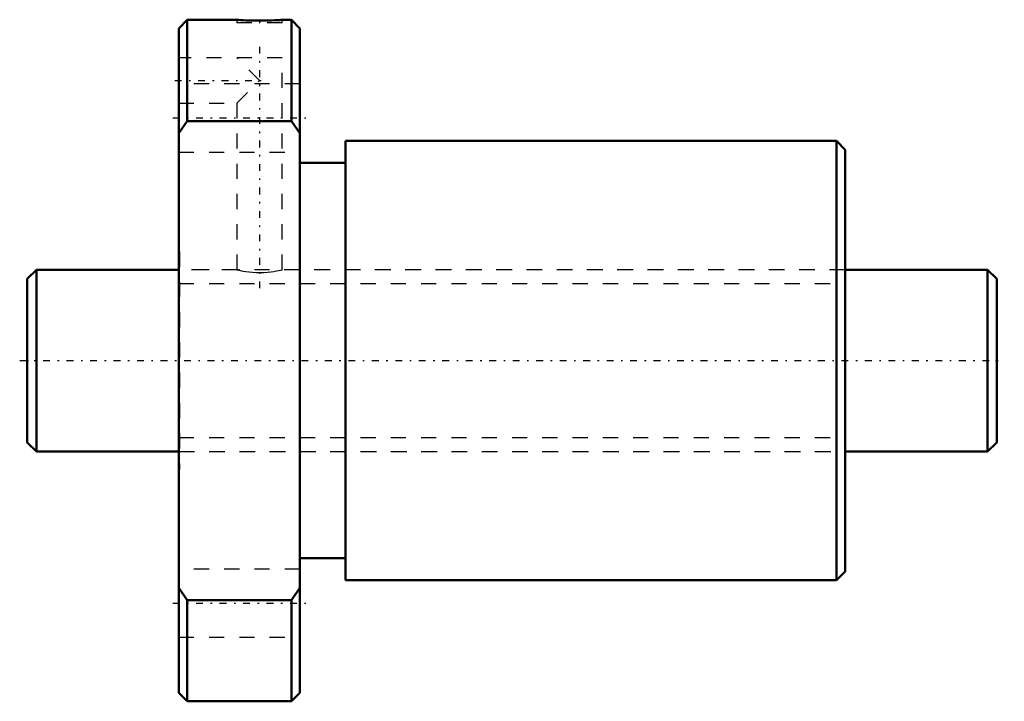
# Model space of a CAD drawing. Header units: millimetres. Extents: x -0.5 to 64.5, y -22.5 to 22.5.
import ezdxf

# ---------------------------------------------------------------- set-up
doc = ezdxf.new("R2010")
doc.units = ezdxf.units.MM
doc.linetypes.add('Center', pattern=[1.5, 0.45, -0.5, 0.05, -0.5])
doc.linetypes.add('Dashed', pattern=[2, 1, -1])
for name, color, linetype, lineweight in [('2d ConnectionPoints', 7, 'Continuous', 50), ('AM_0', 7, 'Continuous', 50), ('AM_5', 3, 'Continuous', 25), ('AM_7', 7, 'Center', 25), ('AM_9', 6, 'Dashed', 25)]:
    doc.layers.add(name, color=color, linetype=linetype, lineweight=lineweight)

# ---------------------------------------------------------------- blocks, each defined once
blk = doc.blocks.new('1_BTK_1208V_2_6ZZ_Nut_0_in_BTK1208V_2_6ZZ_64LC7T_000_0')
at = {"layer": 'AM_0'}
for p, q in [((10.562, 22.5), (10, 21.938)), ((13.835, 22.5), (10.562, 22.5)), ((10.562, 22.5), (10.562, 15.819)), ((17.438, 22.5), (16.83, 22.5)), ((18, 21.938), (17.438, 22.5)), ((17.438, 22.5), (17.438, 15.819)), ((10, 21.938), (10, -21.938)), ((18, 21.938), (18, -21.938)), ((10.562, 15.819), (10, 15.008)), ((17.438, 15.819), (10.562, 15.819)), ((18, 15.008), (17.438, 15.819)), ((53.42, 14.5), (21, 14.5)), ((21, 14.5), (21, -14.5)), ((54, 13.92), (53.42, 14.5)), ((53.42, 14.5), (53.42, -14.5)), ((54, 13.92), (54, -13.92)), ((21, 13.05), (18, 13.05)), ((18, -13.05), (21, -13.05)), ((53.42, -14.5), (54, -13.92)), ((21, -14.5), (53.42, -14.5)), ((10, -15.008), (10.562, -15.819)), ((17.438, -15.819), (18, -15.008)), ((10.562, -15.819), (17.438, -15.819)), ((10.562, -15.819), (10.562, -22.5)), ((17.438, -15.819), (17.438, -22.5)), ((10, -21.938), (10.562, -22.5)), ((17.438, -22.5), (18, -21.938)), ((10.562, -22.5), (17.438, -22.5))]:
    blk.add_line(p, q, dxfattribs=at)
blk.add_lwpolyline([(16.83, 22.5), (16.809, 22.499), (16.746, 22.495), (16.644, 22.488), (16.502, 22.481), (16.331, 22.472), (16.127, 22.464), (15.905, 22.457), (15.661, 22.452), (15.414, 22.45), (15.158, 22.451), (14.914, 22.454), (14.675, 22.459), (14.461, 22.467), (14.266, 22.475), (14.106, 22.483), (13.976, 22.491), (13.888, 22.496), (13.839, 22.499), (13.83, 22.5)], dxfattribs=at)
at = {"layer": 'AM_7'}
for p, q in [((15.33, 22.51), (15.33, 22.29)), ((15.33, 20.725), (15.33, 4.775)), ((9.733, 18.5), (15.6, 18.5)), ((9.6, 16.021), (18.4, 16.021)), ((9.6, -16.021), (18.4, -16.021))]:
    blk.add_line(p, q, dxfattribs=at)
at = {"layer": 'AM_9'}
for p, q in [((13.83, 22.5), (13.83, 22.3)), ((16.83, 22.3), (13.83, 22.3)), ((16.83, 22.3), (16.83, 22.5)), ((16.83, 20), (10, 20)), ((15.33, 18.5), (13.83, 20)), ((16.83, 6), (16.83, 20)), ((18, 18.271), (10, 18.271)), ((13.83, 17), (15.33, 18.5)), ((10, 17), (13.83, 17)), ((13.83, 17), (13.83, 5.999)), ((10, 13.771), (18, 13.771)), ((10.05, 7.2), (10, 7.2)), ((10.05, 7.2), (10.05, -7.2)), ((54, 7.2), (53.95, 7.2)), ((53.95, 7.2), (53.95, -7.2)), ((13.835, 6), (10.05, 6)), ((53.95, 6), (16.826, 6)), ((10.05, -6), (53.95, -6)), ((10, -7.2), (10.05, -7.2)), ((53.95, -7.2), (54, -7.2)), ((18, -13.771), (10, -13.771)), ((10, -18.271), (18, -18.271))]:
    blk.add_line(p, q, dxfattribs=at)
blk.add_lwpolyline([(13.83, 6), (13.838, 5.998), (13.881, 5.987), (13.966, 5.968), (14.084, 5.942), (14.24, 5.911), (14.425, 5.879), (14.643, 5.85), (14.875, 5.827), (15.128, 5.813), (15.373, 5.81), (15.624, 5.817), (15.856, 5.833), (16.079, 5.858), (16.281, 5.887), (16.461, 5.919), (16.609, 5.949), (16.725, 5.975), (16.797, 5.992), (16.829, 6), (16.83, 6)], dxfattribs=at)
blk = doc.blocks.new('2_BTK_1208V_2_600_Shaft_0_in_BTK1208V_2_6ZZ_64LC7T_000_0')
at = {"layer": 'AM_0'}
for p, q in [((0.6, 6), (0, 5.4)), ((10, 6), (0.6, 6)), ((0.6, 6), (0.6, -6)), ((63.4, 6), (54, 6)), ((64, 5.4), (63.4, 6)), ((63.4, 6), (63.4, -6)), ((0, 5.4), (0, -5.4)), ((64, 5.4), (64, -5.4)), ((0, -5.4), (0.6, -6)), ((63.4, -6), (64, -5.4)), ((0.6, -6), (10, -6)), ((54, -6), (63.4, -6))]:
    blk.add_line(p, q, dxfattribs=at)
at = {"layer": 'AM_5', "linetype": 'Dashed'}
for p, q in [((10, 5.08), (54, 5.08)), ((10, -5.08), (54, -5.08))]:
    blk.add_line(p, q, dxfattribs=at)
at = {"layer": 'AM_7'}
blk.add_line((-0.5, 0), (64.5, 0), dxfattribs=at)
at = {"layer": 'AM_9'}
for p, q in [((54, 6), (10, 6)), ((10, -6), (54, -6))]:
    blk.add_line(p, q, dxfattribs=at)

msp = doc.modelspace()

# ---------------------------------------------------------------- linework, layer by layer
at = {"layer": '2d ConnectionPoints'}
for p in [(0, 0), (0, 0), (64, 0)]:
    msp.add_point(p, dxfattribs=at)

# ---------------------------------------------------------------- block references
for name in ['1_BTK_1208V_2_6ZZ_Nut_0_in_BTK1208V_2_6ZZ_64LC7T_000_0', '2_BTK_1208V_2_600_Shaft_0_in_BTK1208V_2_6ZZ_64LC7T_000_0']:
    msp.add_blockref(name, (0, 0))

doc.saveas('drawing.dxf')
